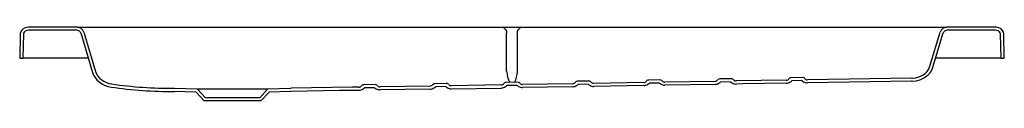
# Model space of a CAD drawing. Header units: millimetres. Extents: x 1861.51 to 1862.78, y 1476.44 to 1476.53.
import ezdxf

# ---------------------------------------------------------------- set-up
doc = ezdxf.new("R2010")
doc.units = ezdxf.units.MM
doc.layers.add('SANINDUSA', color=3, linetype='Continuous')

msp = doc.modelspace()

# ---------------------------------------------------------------- linework, layer by layer
at = {"layer": 'SANINDUSA'}
for p, q in [((1861.5845, 1476.5307), (1861.5219, 1476.5307)), ((1861.5845, 1476.5307), (1861.59, 1476.5307)), ((1861.59, 1476.5307), (1862.1327, 1476.5307)), ((1862.1327, 1476.5307), (1862.159, 1476.5307)), ((1862.159, 1476.5307), (1862.7016, 1476.5307)), ((1862.7016, 1476.5307), (1862.7071, 1476.5307)), ((1862.7697, 1476.5307), (1862.7071, 1476.5307)), ((1861.5113, 1476.5219), (1861.5105, 1476.4907)), ((1861.5153, 1476.5218), (1861.5145, 1476.4907)), ((1861.5845, 1476.5267), (1861.5219, 1476.5267)), ((1861.5893, 1476.5232), (1861.6046, 1476.4722)), ((1861.5932, 1476.5243), (1861.6085, 1476.4733)), ((1862.1389, 1476.4736), (1862.1389, 1476.5236)), ((1862.1527, 1476.5236), (1862.1527, 1476.4736)), ((1862.6852, 1476.4802), (1862.6985, 1476.5243)), ((1862.6891, 1476.479), (1862.7023, 1476.5232)), ((1862.7697, 1476.5267), (1862.7071, 1476.5267)), ((1862.7771, 1476.4907), (1862.7764, 1476.5218)), ((1862.7811, 1476.4907), (1862.7804, 1476.5219)), ((1861.5105, 1476.4907), (1861.5145, 1476.4907)), ((1861.5148, 1476.4907), (1861.5145, 1476.4907)), ((1861.5991, 1476.4907), (1861.5148, 1476.4907)), ((1862.7768, 1476.4907), (1862.6926, 1476.4907)), ((1862.7771, 1476.4907), (1862.7768, 1476.4907)), ((1862.7771, 1476.4907), (1862.7811, 1476.4907)), ((1862.1389, 1476.4736), (1862.1389, 1476.4733)), ((1862.1527, 1476.4736), (1862.1527, 1476.4735)), ((1861.9546, 1476.4563), (1861.9534, 1476.4562)), ((1861.9691, 1476.4566), (1861.9546, 1476.4563)), ((1861.9703, 1476.4565), (1861.9691, 1476.4566)), ((1862.0402, 1476.4547), (1861.9755, 1476.4537)), ((1862.0465, 1476.4578), (1862.0453, 1476.4577)), ((1862.061, 1476.4581), (1862.0465, 1476.4578)), ((1862.0623, 1476.458), (1862.061, 1476.4581)), ((1862.1321, 1476.4562), (1862.0674, 1476.4552)), ((1862.1384, 1476.4594), (1862.1372, 1476.4592)), ((1862.1529, 1476.4596), (1862.1384, 1476.4594)), ((1862.1523, 1476.4556), (1862.1392, 1476.4554)), ((1862.1542, 1476.4595), (1862.1529, 1476.4596)), ((1862.224, 1476.4578), (1862.1593, 1476.4567)), ((1862.2304, 1476.4609), (1862.2291, 1476.4607)), ((1862.2448, 1476.4611), (1862.2304, 1476.4609)), ((1862.2442, 1476.4571), (1862.2311, 1476.4569)), ((1862.2461, 1476.461), (1862.2448, 1476.4611)), ((1862.316, 1476.4593), (1862.2513, 1476.4582)), ((1862.316, 1476.4553), (1862.2513, 1476.4542)), ((1862.3223, 1476.4624), (1862.321, 1476.4622)), ((1862.3367, 1476.4626), (1862.3223, 1476.4624)), ((1862.3361, 1476.4586), (1862.3231, 1476.4584)), ((1862.338, 1476.4625), (1862.3367, 1476.4626)), ((1862.4079, 1476.4608), (1862.3432, 1476.4597)), ((1862.4079, 1476.4568), (1862.3432, 1476.4557)), ((1862.4142, 1476.4639), (1862.4129, 1476.4637)), ((1862.4286, 1476.4642), (1862.4142, 1476.4639)), ((1862.428, 1476.4601), (1862.415, 1476.4599)), ((1862.43, 1476.464), (1862.4286, 1476.4642)), ((1862.4998, 1476.4623), (1862.4351, 1476.4613)), ((1862.5062, 1476.4654), (1862.5048, 1476.4652)), ((1862.5205, 1476.4657), (1862.5062, 1476.4654)), ((1862.5199, 1476.4617), (1862.5069, 1476.4614)), ((1862.5219, 1476.4655), (1862.5205, 1476.4657)), ((1862.6614, 1476.465), (1862.527, 1476.4628)), ((1862.6615, 1476.461), (1862.527, 1476.4588)), ((1862.6621, 1476.465), (1862.6614, 1476.465)), ((1862.6622, 1476.461), (1862.6615, 1476.461)), ((1861.7381, 1476.4468), (1861.7101, 1476.4477)), ((1861.7399, 1476.4507), (1861.7102, 1476.4517)), ((1861.7485, 1476.4357), (1861.7381, 1476.4468)), ((1861.7502, 1476.4397), (1861.7399, 1476.4507)), ((1861.8305, 1476.4507), (1861.7399, 1476.4507)), ((1861.8305, 1476.4507), (1861.8202, 1476.4397)), ((1861.8323, 1476.4468), (1861.8219, 1476.4357)), ((1861.8602, 1476.4517), (1861.8305, 1476.4507)), ((1861.8603, 1476.4477), (1861.8323, 1476.4468)), ((1861.8607, 1476.4518), (1861.8602, 1476.4517)), ((1861.9685, 1476.4525), (1861.9554, 1476.4523)), ((1862.0403, 1476.4507), (1861.9756, 1476.4497)), ((1862.0604, 1476.4541), (1862.0473, 1476.4538)), ((1862.0675, 1476.4512), (1862.1322, 1476.4522)), ((1862.2241, 1476.4538), (1862.1594, 1476.4527)), ((1861.8219, 1476.4357), (1861.7485, 1476.4357)), ((1861.8202, 1476.4397), (1861.7502, 1476.4397))]:
    msp.add_line(p, q, dxfattribs=at)
at = {"layer": 'SANINDUSA', "flags": 128}
for points in [[(1861.5219, 1476.5307), (1861.5198, 1476.5305), (1861.5177, 1476.53), (1861.5146, 1476.5283), (1861.5133, 1476.527), (1861.5123, 1476.5255), (1861.5113, 1476.5226), (1861.5113, 1476.5219)], [(1862.1327, 1476.5307), (1862.1338, 1476.5306), (1862.1348, 1476.5302), (1862.1358, 1476.5296), (1862.1367, 1476.5287), (1862.1375, 1476.5276), (1862.1381, 1476.5264), (1862.1386, 1476.525), (1862.1389, 1476.5236)], [(1862.1527, 1476.5236), (1862.1531, 1476.525), (1862.1535, 1476.5264), (1862.1542, 1476.5276), (1862.155, 1476.5287), (1862.1559, 1476.5296), (1862.1568, 1476.5302), (1862.1579, 1476.5306), (1862.159, 1476.5307)], [(1862.7804, 1476.5219), (1862.7799, 1476.5243), (1862.7788, 1476.5264), (1862.7769, 1476.5284), (1862.7741, 1476.5299), (1862.7706, 1476.5307), (1862.7697, 1476.5307)], [(1861.5219, 1476.5267), (1861.5199, 1476.5265), (1861.5176, 1476.5255), (1861.5162, 1476.5243), (1861.5155, 1476.523), (1861.5153, 1476.5218)], [(1862.7764, 1476.5218), (1862.7763, 1476.5223), (1862.7759, 1476.5236), (1862.7751, 1476.5247), (1862.7735, 1476.5258), (1862.771, 1476.5266), (1862.7697, 1476.5267)], [(1862.6621, 1476.465), (1862.6671, 1476.4655), (1862.672, 1476.4669), (1862.6756, 1476.4686), (1862.6789, 1476.4709), (1862.6814, 1476.4733), (1862.6834, 1476.476), (1862.6852, 1476.4802)], [(1861.6046, 1476.4722), (1861.6059, 1476.4689), (1861.6077, 1476.4658), (1861.6102, 1476.4628), (1861.613, 1476.4601), (1861.6167, 1476.4576), (1861.6207, 1476.4556), (1861.6246, 1476.4543), (1861.6286, 1476.4534)], [(1861.6085, 1476.4733), (1861.6097, 1476.4704), (1861.6113, 1476.4676), (1861.6134, 1476.4651), (1861.6158, 1476.463), (1861.619, 1476.4609), (1861.6225, 1476.4592), (1861.6258, 1476.4581), (1861.6292, 1476.4574)], [(1862.6622, 1476.461), (1862.6678, 1476.4616), (1862.6733, 1476.4631), (1862.6783, 1476.4656), (1862.6828, 1476.469), (1862.6854, 1476.4719), (1862.6875, 1476.4753), (1862.6891, 1476.479)], [(1862.4999, 1476.4583), (1862.4436, 1476.4574), (1862.4351, 1476.4573)], [(1861.9483, 1476.4532), (1861.9395, 1476.4531), (1861.8607, 1476.4518)], [(1861.9484, 1476.4492), (1861.9233, 1476.4488), (1861.8608, 1476.4478)]]:
    msp.add_lwpolyline(points, dxfattribs=at)
at = {"layer": 'SANINDUSA'}
for centre, radius, start, end in [((1861.5845, 1476.5217), 0.009, 16.7308, 90), ((1862.7071, 1476.5217), 0.009, 90, 163.2692), ((1861.5845, 1476.5217), 0.005, 16.7308, 90), ((1862.7071, 1476.5217), 0.005, 90, 163.2692), ((1862.1686, 1476.4745), 0.0296, 182.2283, 210.4879), ((1862.123, 1476.474), 0.0298, 330.9133, 358.9668), ((1861.7074, 1476.9989), 0.5471, 261.7833, 270.2893), ((1861.9482, 1476.4573), 0.00412, 271.0941, 325.2328), ((1861.954, 1476.4533), 0.00297, 102.1898, 145.0177), ((1861.9698, 1476.4535), 0.00296, 36.8517, 79.7288), ((1861.9755, 1476.4578), 0.00412, 216.6558, 270.8075), ((1862.0401, 1476.4589), 0.00413, 271.1032, 325.1795), ((1862.046, 1476.4548), 0.00296, 102.6135, 144.9612), ((1862.0617, 1476.4551), 0.00296, 36.9122, 79.303), ((1862.0674, 1476.4593), 0.00412, 216.7086, 270.7988), ((1862.1321, 1476.4604), 0.00413, 271.1136, 325.1238), ((1862.1379, 1476.4563), 0.00296, 103.0338, 144.9007), ((1862.1322, 1476.4632), 0.0105, 299.1072, 312.1215), ((1862.1591, 1476.4636), 0.0105, 229.7735, 242.7875), ((1862.1536, 1476.4566), 0.00296, 36.9767, 78.8797), ((1862.1593, 1476.4608), 0.00413, 216.7635, 270.7889), ((1862.224, 1476.4619), 0.00414, 271.1249, 325.0663), ((1862.2236, 1476.4636), 0.00983, 272.7483, 304.521), ((1862.2298, 1476.4578), 0.00296, 103.4541, 144.8377), ((1862.2241, 1476.4647), 0.0105, 298.8969, 312.1042), ((1862.251, 1476.4651), 0.0105, 229.7899, 242.9986), ((1862.2455, 1476.4581), 0.00295, 37.0435, 78.4554), ((1862.2515, 1476.4641), 0.00986, 237.4263, 269.04), ((1862.2512, 1476.4624), 0.00414, 216.8202, 270.7785), ((1862.3159, 1476.4634), 0.00415, 271.1361, 325.0076), ((1862.3155, 1476.4654), 0.0101, 273.1012, 303.8921), ((1862.3217, 1476.4594), 0.00295, 103.8771, 144.774), ((1862.316, 1476.4662), 0.0106, 298.679, 312.0908), ((1862.3429, 1476.4667), 0.0106, 229.8011, 243.2191), ((1862.3374, 1476.4596), 0.00295, 37.1109, 78.028), ((1862.3434, 1476.4656), 0.00989, 237.7059, 269.0417), ((1862.3431, 1476.4639), 0.00415, 216.878, 270.7684), ((1862.4078, 1476.465), 0.00416, 271.1467, 324.9482), ((1862.4074, 1476.467), 0.0102, 273.1695, 303.5273), ((1862.4136, 1476.4609), 0.00295, 104.3036, 144.7105), ((1862.4079, 1476.4678), 0.0106, 298.4486, 312.0836), ((1862.4348, 1476.4682), 0.0106, 229.8059, 243.4526), ((1862.4293, 1476.4611), 0.00295, 37.178, 77.5969), ((1862.4353, 1476.4672), 0.00993, 238.0045, 269.0456), ((1862.435, 1476.4654), 0.00416, 216.9366, 270.7587), ((1862.4997, 1476.4665), 0.00417, 271.157, 324.8871), ((1862.4993, 1476.4686), 0.0103, 273.2417, 303.1474), ((1862.5055, 1476.4624), 0.00294, 104.7347, 144.6456), ((1862.4998, 1476.4693), 0.0106, 298.2116, 312.0798), ((1862.5267, 1476.4698), 0.0106, 229.8092, 243.691), ((1862.5213, 1476.4627), 0.00294, 37.247, 77.1618), ((1862.5272, 1476.4687), 0.00996, 238.3088, 269.0514), ((1862.5269, 1476.4669), 0.00417, 216.9973, 270.7493), ((1861.7074, 1476.9986), 0.5509, 261.779, 270.2815), ((1861.9479, 1476.459), 0.00979, 272.8544, 305.2576), ((1861.9483, 1476.4601), 0.0105, 299.5631, 312.1429), ((1861.9753, 1476.4605), 0.0105, 229.7482, 242.3376), ((1861.9758, 1476.4594), 0.00975, 236.5915, 269.0417), ((1862.0398, 1476.4606), 0.00986, 272.9182, 304.8894), ((1862.0403, 1476.4616), 0.0105, 299.325, 312.1359), ((1862.0672, 1476.4621), 0.0105, 229.7576, 242.5719), ((1862.0677, 1476.461), 0.00979, 236.8897, 269.0409), ((1862.1317, 1476.4622), 0.00994, 272.9784, 304.5545), ((1862.1596, 1476.4625), 0.00982, 237.161, 269.0401)]:
    msp.add_arc(centre, radius, start, end, dxfattribs=at)

doc.saveas('drawing.dxf')
